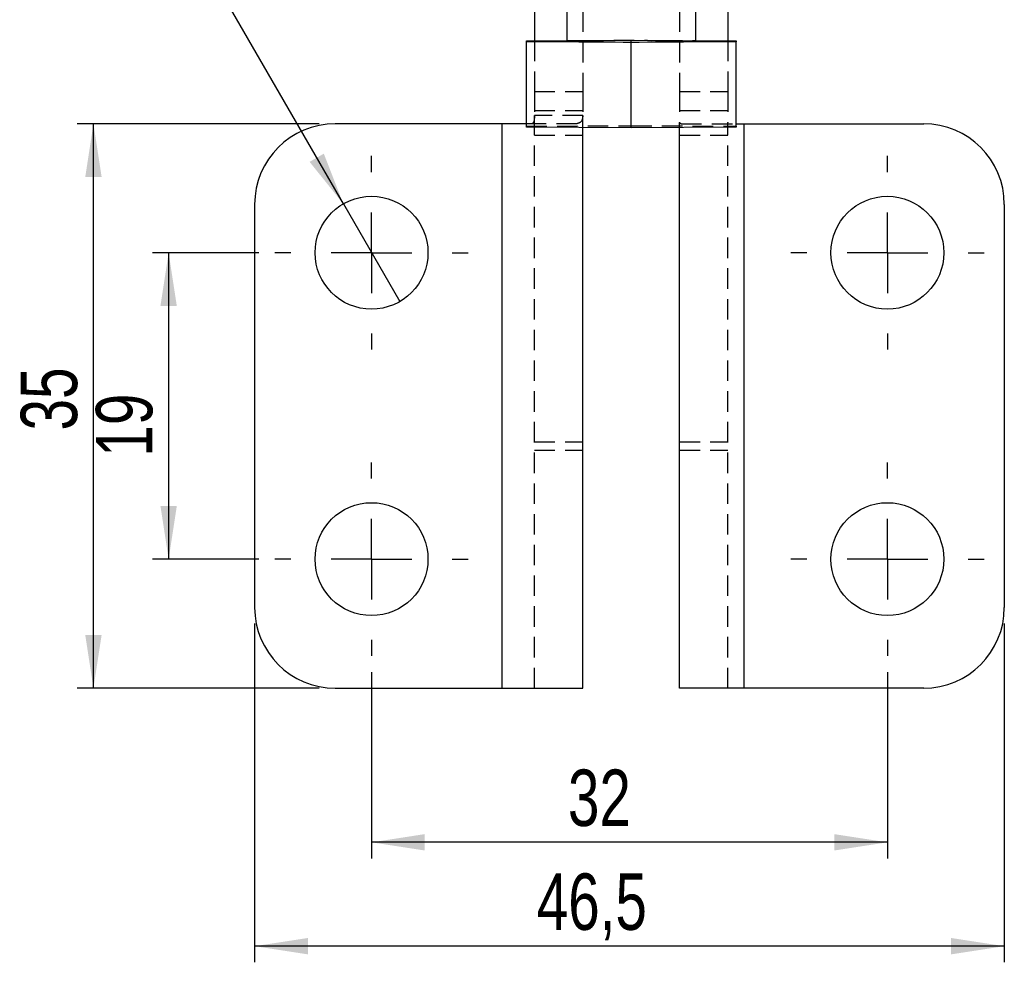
# Model space of a CAD drawing. Extents: x 37 to 375, y 36 to 279.
# Tile 8 of 16: x 187 to 249, y 54 to 113. Entities that reach past the tile are written whole.
import ezdxf

# ---------------------------------------------------------------- set-up
doc = ezdxf.new("R2010")
doc.units = 0
doc.linetypes.add('HIDDEN', pattern=[1.905, 1.27, -0.635])
doc.layers.get('0').update_dxf_attribs({"linetype": 'CONTINUOUS'})
doc.styles.add('SLDTEXTSTYLE0', font='TXT', dxfattribs={"width": 0.75})
doc.dimstyles.new('SLDDIMSTYLE0', dxfattribs={"dimtxt": 3.5, "dimasz": 3.302, "dimexe": 0, "dimexo": 0.0625, "dimgap": 0.875, "dimtad": 1, "dimdec": 0, "dimrnd": 1e-09, "dimzin": 12, "dimtxsty": 'SLDTEXTSTYLE0', "dimsah": 1, "dimcen": 0.09, "dimazin": 3, "dimtfac": 1, "dimtdec": 0, "dimtofl": 0, "dimtmove": 0, "dimatfit": 3, "dimtolj": 1, "dimtzin": 12})
doc.dimstyles.new('SLDDIMSTYLE3', dxfattribs={"dimtxt": 3.5, "dimasz": 3.302, "dimexe": 0, "dimexo": 0.0625, "dimgap": 0.875, "dimtad": 1, "dimdec": 1, "dimrnd": 1e-09, "dimzin": 12, "dimtxsty": 'SLDTEXTSTYLE0', "dimsah": 1, "dimcen": 0.09, "dimazin": 3, "dimtfac": 1, "dimtofl": 0, "dimtmove": 0, "dimatfit": 3, "dimtolj": 1, "dimtzin": 12})
doc.dimstyles.new('SLDDIMSTYLE4', dxfattribs={"dimtxt": 3.5, "dimasz": 3.302, "dimexe": 0, "dimexo": 0.0625, "dimgap": 0.875, "dimtad": 1, "dimdec": 3, "dimrnd": 1e-09, "dimzin": 12, "dimtxsty": 'SLDTEXTSTYLE0', "dimsah": 1, "dimcen": 0.09, "dimazin": 3, "dimtfac": 1, "dimtdec": 3, "dimtofl": 0, "dimtmove": 0, "dimatfit": 3, "dimtolj": 1, "dimtzin": 12})
doc.dimstyles.new('SLDDIMSTYLE5', dxfattribs={"dimtxt": 3.5, "dimasz": 3.302, "dimexe": 0, "dimexo": 0.0625, "dimgap": 0.875, "dimtad": 1, "dimdec": 3, "dimrnd": 1e-09, "dimzin": 12, "dimtxsty": 'SLDTEXTSTYLE0', "dimblk1": 'NONE', "dimsah": 1, "dimcen": 0, "dimazin": 3, "dimtfac": 1, "dimtdec": 3, "dimtmove": 0, "dimatfit": 3, "dimtolj": 1, "dimtzin": 12})

# ---------------------------------------------------------------- blocks, each defined once
blk = doc.blocks.new('_D_5')
at = {"color": 179, "linetype": 'CONTINUOUS'}
for p, q in [((202.043, 75.087), (202.043, 54.087)), ((248.54, 75.087), (248.54, 54.087)), ((248.54, 55.087), (202.043, 55.087))]:
    blk.add_line(p, q, dxfattribs=at)
for points in [[(202.043, 55.087), (205.345, 54.579), (205.345, 55.595)], [(248.54, 55.087), (245.238, 55.595), (245.238, 54.579)]]:
    blk.add_solid(points, dxfattribs=at)
at = {"color": 179, "linetype": 'CONTINUOUS', "insert": (219.54, 59.599, -18.92), "char_height": 3.5, "attachment_point": 1, "style": 'SLDTEXTSTYLE0'}
blk.add_mtext('46,5', dxfattribs=at)
blk = doc.blocks.new('_D_6')
at = {"color": 179, "linetype": 'CONTINUOUS'}
for p, q in [((209.293, 72.087), (209.293, 60.528)), ((241.29, 72.087), (241.29, 60.528)), ((241.29, 61.528), (209.293, 61.528))]:
    blk.add_line(p, q, dxfattribs=at)
for points in [[(209.293, 61.528), (212.595, 61.02), (212.595, 62.036)], [(241.29, 61.528), (237.988, 62.036), (237.988, 61.02)]]:
    blk.add_solid(points, dxfattribs=at)
at = {"color": 179, "linetype": 'CONTINUOUS', "insert": (221.475, 66.04, -18.92), "char_height": 3.5, "attachment_point": 1, "style": 'SLDTEXTSTYLE0'}
blk.add_mtext('32', dxfattribs=at)
blk = doc.blocks.new('_D_7')
at = {"color": 179, "linetype": 'CONTINUOUS'}
for p, q in [((206.043, 106.087), (191.043, 106.087)), ((192.043, 71.087), (192.043, 106.087)), ((206.043, 71.087), (191.043, 71.087))]:
    blk.add_line(p, q, dxfattribs=at)
for points in [[(192.043, 106.087), (191.535, 102.785), (192.551, 102.785)], [(192.043, 71.087), (192.551, 74.389), (191.535, 74.389)]]:
    blk.add_solid(points, dxfattribs=at)
at = {"color": 179, "linetype": 'CONTINUOUS', "insert": (187.531, 87.068, -18.92), "char_height": 3.5, "attachment_point": 1, "rotation": 90, "style": 'SLDTEXTSTYLE0'}
blk.add_mtext('35', dxfattribs=at)
blk = doc.blocks.new('_D_8')
at = {"color": 179, "linetype": 'CONTINUOUS'}
for p, q in [((202.293, 98.087), (195.707, 98.087)), ((196.707, 98.087), (196.707, 79.087)), ((202.293, 79.087), (195.707, 79.087))]:
    blk.add_line(p, q, dxfattribs=at)
for points in [[(196.707, 98.087), (196.199, 94.785), (197.215, 94.785)], [(196.707, 79.087), (197.215, 82.389), (196.199, 82.389)]]:
    blk.add_solid(points, dxfattribs=at)
at = {"color": 179, "linetype": 'CONTINUOUS', "insert": (192.195, 85.445, -18.92), "char_height": 3.5, "attachment_point": 1, "rotation": 90, "style": 'SLDTEXTSTYLE0'}
blk.add_mtext('19', dxfattribs=at)
blk = doc.blocks.new('_D_9')
at = {"color": 179, "linetype": 'CONTINUOUS'}
for q in [(194.277, 124.095), (211.043, 95.056)]:
    blk.add_line((207.543, 101.118), q, dxfattribs=at)
blk.add_solid([(207.543, 101.118), (206.332, 104.232), (205.452, 103.724)], dxfattribs=at)
at = {"color": 179, "linetype": 'CONTINUOUS', "char_height": 3.5, "attachment_point": 1, "rotation": 300, "style": 'SLDTEXTSTYLE0'}
for s, insert in [('%%c', (198.169, 126.342, -18.92)), ('7', (200.854, 121.798, -18.92))]:
    blk.add_mtext(s, dxfattribs=dict(at, insert=insert))
blk = doc.blocks.new('_NONE')
blk = doc.blocks.new('SW_CENTERMARKSYMBOL_10')
at = {"color": 0, "linetype": 'CONTINUOUS'}
for p, q in [((0, 5), (0, 6)), ((0, 0), (0, 2.5)), ((-5, 0), (-6, 0)), ((0, 0), (-2.5, 0)), ((0, 0), (0, -2.5)), ((0, 0), (2.5, 0)), ((5, 0), (6, 0)), ((0, -5), (0, -6))]:
    blk.add_line(p, q, dxfattribs=at)
blk = doc.blocks.new('SW_CENTERMARKSYMBOL_11')
at = {"color": 0, "linetype": 'CONTINUOUS'}
for p, q in [((0, 5), (0, 6)), ((0, 0), (0, 2.5)), ((-5, 0), (-6, 0)), ((0, 0), (-2.5, 0)), ((0, 0), (0, -2.5)), ((0, 0), (2.5, 0)), ((5, 0), (6, 0)), ((0, -5), (0, -6))]:
    blk.add_line(p, q, dxfattribs=at)
blk = doc.blocks.new('SW_CENTERMARKSYMBOL_12')
at = {"color": 0, "linetype": 'CONTINUOUS'}
for p, q in [((0, 5), (0, 6)), ((0, 0), (0, 2.5)), ((-5, 0), (-6, 0)), ((0, 0), (-2.5, 0)), ((0, 0), (0, -2.5)), ((0, 0), (2.5, 0)), ((5, 0), (6, 0)), ((0, -5), (0, -6))]:
    blk.add_line(p, q, dxfattribs=at)
blk = doc.blocks.new('SW_CENTERMARKSYMBOL_13')
at = {"color": 0, "linetype": 'CONTINUOUS'}
for p, q in [((0, 5), (0, 6)), ((0, 0), (0, 2.5)), ((-5, 0), (-6, 0)), ((0, 0), (-2.5, 0)), ((0, 0), (0, -2.5)), ((0, 0), (2.5, 0)), ((5, 0), (6, 0)), ((0, -5), (0, -6))]:
    blk.add_line(p, q, dxfattribs=at)

msp = doc.modelspace()

# ---------------------------------------------------------------- linework, layer by layer
at = {"color": 7, "linetype": 'CONTINUOUS'}
for p, q in [((221.398734, 127.360694), (221.398734, 111.199709)), ((229.398734, 111.199709), (229.398734, 127.360694)), ((219.398734, 118.008332), (219.398734, 111.234427)), ((231.398734, 118.008332), (231.398734, 111.234427)), ((218.898734, 111.231947), (221.398734, 111.244346)), ((218.898734, 111.167471), (218.898734, 111.231947)), ((225.398734, 111.135233), (218.898734, 111.167471)), ((218.898734, 105.867667), (218.898734, 111.167471)), ((231.898734, 111.167471), (225.398734, 111.135233)), ((229.398734, 111.244346), (231.898734, 111.231947)), ((231.898734, 111.231947), (231.898734, 111.167471)), ((231.898734, 105.867667), (231.898734, 111.167471)), ((225.398734, 105.835429), (225.398734, 111.135233)), ((217.398733, 106.087394), (207.042627, 106.087394)), ((217.398733, 71.087392), (217.398733, 106.087394)), ((218.898734, 106.087394), (217.398733, 106.087394)), ((225.398734, 105.835429), (218.898734, 105.867667)), ((222.398734, 71.087392), (222.398734, 105.850308)), ((231.898734, 105.867667), (225.398734, 105.835429)), ((228.398734, 71.087392), (228.398734, 105.850308)), ((231.898734, 106.087394), (232.398734, 106.087394)), ((232.398734, 71.087392), (232.398734, 106.087394)), ((232.398734, 106.087394), (243.540238, 106.087394)), ((202.042628, 101.087394), (202.042628, 76.087393)), ((248.540239, 101.087394), (248.540239, 76.087393)), ((207.042627, 71.087392), (217.398733, 71.087392)), ((217.398733, 71.087392), (222.398734, 71.087392)), ((232.398734, 71.087392), (228.398734, 71.087392)), ((243.540238, 71.087392), (232.398734, 71.087392))]:
    msp.add_line(p, q, dxfattribs=at)
at = {"color": 7, "linetype": 'HIDDEN'}
for p, q in [((222.398734, 122.587394), (222.398734, 108.087394)), ((228.398734, 122.587394), (228.398734, 108.087394)), ((219.398734, 111.234427), (219.398734, 108.087394)), ((221.398734, 111.244346), (225.398734, 111.264185)), ((225.398734, 111.264185), (229.398734, 111.244346)), ((225.398734, 111.135233), (225.398734, 111.264185)), ((231.398734, 111.234427), (231.398734, 108.087394)), ((219.398734, 108.087394), (219.398734, 106.601674)), ((219.398734, 108.087394), (222.398734, 108.087394)), ((222.398734, 108.087394), (222.398734, 106.601674)), ((228.398734, 108.087394), (228.398734, 106.165509)), ((228.398734, 108.087394), (231.398734, 108.087394)), ((231.398734, 108.087394), (231.398734, 106.165509)), ((219.398734, 106.918346), (222.398734, 106.918346)), ((228.398734, 106.918346), (231.398734, 106.918346)), ((219.398734, 71.087392), (219.398734, 106.601674)), ((222.398734, 106.601674), (219.398734, 106.601674)), ((222.398734, 105.850308), (222.398734, 106.601674)), ((217.398733, 71.087392), (217.398733, 106.087394)), ((222.037329, 106.087394), (218.898734, 106.087394)), ((218.898734, 105.932143), (225.398734, 105.96438)), ((218.898734, 105.867667), (218.898734, 105.932143)), ((225.398734, 105.96438), (231.898734, 105.932143)), ((228.398734, 105.850308), (228.398734, 106.165509)), ((228.398734, 106.165509), (228.496368, 106.087394)), ((228.496368, 106.087394), (231.898734, 106.087394)), ((231.398734, 71.087392), (231.398734, 106.165509)), ((231.898734, 105.932143), (231.898734, 105.867667)), ((232.398734, 71.087392), (232.398734, 106.087394)), ((219.398734, 105.374858), (222.398734, 105.374858)), ((228.398734, 105.374858), (231.398734, 105.374858)), ((219.398734, 86.359164), (222.398734, 86.359164)), ((228.398734, 86.359164), (231.398734, 86.359164)), ((219.398734, 85.855697), (222.398734, 85.855697)), ((228.398734, 85.855697), (231.398734, 85.855697))]:
    msp.add_line(p, q, dxfattribs=at)
at = {"color": 7, "linetype": 'CONTINUOUS'}
for centre in [(209.292627, 98.087394), (241.290239, 98.087394), (209.292627, 79.087394), (241.290239, 79.087394)]:
    msp.add_circle(centre, 3.5, dxfattribs=at)
at = {"color": 7, "linetype": 'HIDDEN'}
msp.add_arc((225.398734, -69.253286), 180.497322, 88.73016458, 91.26983542, dxfattribs=at)
at = {"color": 7, "linetype": 'CONTINUOUS'}
for centre, radius, start, end in [((225.398734, 291.659014), 180.503631, 268.73020898, 271.26979102), ((207.042627, 101.087394), 5, 90, 180), ((243.540238, 101.087394), 5, 0, 90), ((207.042627, 76.087393), 5, 180, 270), ((243.540238, 76.087393), 5, 270, 0)]:
    msp.add_arc(centre, radius, start, end, dxfattribs=at)
at = {"color": 7, "linetype": 'HIDDEN'}
for points, knots in [([(219.398734, 106.601674), (219.393623, 106.470127), (219.386432, 106.285054), (219.322845, 106.127963), (219.276258, 106.100441), (219.254172, 106.087394)], [0, 0, 0, 0, 0.563803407, 0.79321514, 1, 1, 1, 1]), ([(222.398734, 106.601674), (222.384681, 106.46282), (222.357572, 106.194958), (222.141428, 106.122359), (222.037329, 106.087394)], [0, 0, 0, 0, 0.518379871, 1, 1, 1, 1])]:
    msp.add_open_spline(points, degree=3, knots=knots, dxfattribs=at)

# ---------------------------------------------------------------- block references
at = {"color": 179, "linetype": 'CONTINUOUS'}
for name, p in [('SW_CENTERMARKSYMBOL_10', (209.292627, 98.087394)), ('SW_CENTERMARKSYMBOL_13', (241.290239, 98.087394)), ('SW_CENTERMARKSYMBOL_11', (209.292627, 79.087394)), ('SW_CENTERMARKSYMBOL_12', (241.290239, 79.087394))]:
    msp.add_blockref(name, p, dxfattribs=at)

# ---------------------------------------------------------------- dimensions: what is measured, and where the dimension line sits
dim = msp.add_diameter_dim_2p(p1=(211.042627, 95.056305), p2=(207.542627, 101.118483), dimstyle='SLDDIMSTYLE5', dxfattribs=at)
dim.commit()
dim.dimension.update_dxf_attribs({"geometry": '_D_9', "text_midpoint": (196.875646, 119.594263), "dimtype": 163})
for base, p1, p2, picture, middle in [((192.042627, 106.087394), (207.042627, 71.087393), (207.042627, 106.087394), '_D_7', (192.042627, 91.076174)), ((196.706981, 79.087394), (203.292627, 98.087394), (203.292627, 79.087394), '_D_8', (196.706981, 89.452669))]:
    dim = msp.add_linear_dim(base=base, p1=p1, p2=p2, angle=90, dimstyle='SLDDIMSTYLE4', dxfattribs=at)
    dim.commit()
    dim.dimension.update_dxf_attribs({"geometry": picture, "text_midpoint": middle, "dimtype": 160})
for base, p1, p2, dimstyle, picture, middle in [((202.042627, 55.087368), (248.540238, 76.087393), (202.042627, 76.087393), 'SLDDIMSTYLE3', '_D_5', (225.487495, 55.087368)), ((209.292627, 61.528392), (241.290239, 73.087394), (209.292627, 73.087394), 'SLDDIMSTYLE0', '_D_6', (225.482502, 61.528392))]:
    dim = msp.add_linear_dim(base=base, p1=p1, p2=p2, dimstyle=dimstyle, dxfattribs=at)
    dim.commit()
    dim.dimension.update_dxf_attribs({"geometry": picture, "text_midpoint": middle, "dimtype": 160})

doc.saveas('drawing.dxf')
